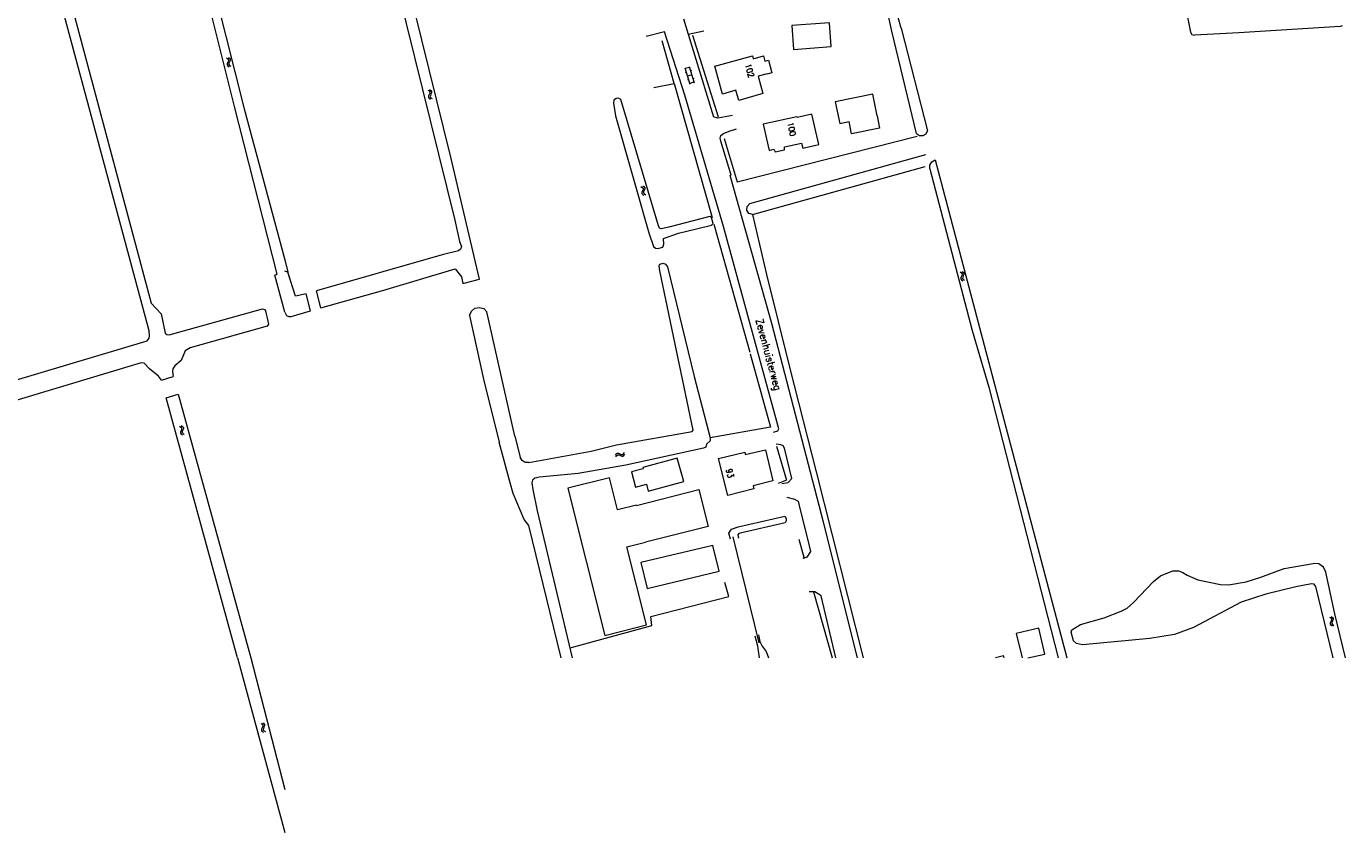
# Model space of a CAD drawing. Header units: metres. Extents: x 189705 to 199106, y 581686 to 588448.
# Tile 205 of 256: x 195930 to 196287, y 582953 to 583171. Entities that reach past the tile are written whole.
import ezdxf
from ezdxf.enums import TextEntityAlignment as Align

# ---------------------------------------------------------------- set-up
doc = ezdxf.new("R2010")
doc.units = ezdxf.units.M
doc.layers.add('B-WA-OG-GBKN-G', color=7, linetype='Continuous', lineweight=18)
doc.styles.add('Style-STANDARD', font='STANDARD.shx')

msp = doc.modelspace()

# ---------------------------------------------------------------- linework, layer by layer
at = {"layer": 'B-WA-OG-GBKN-G'}
for p, q in [((195984.223, 583162.283), (195984.566, 583162.064)), ((195984.595, 583161.09), (195984.433, 583160.715)), ((195984.566, 583162.064), (195984.761, 583161.799)), ((195984.752, 583161.473), (195984.595, 583161.09)), ((195984.697, 583162.429), (195985.042, 583162.213)), ((195984.761, 583161.799), (195984.752, 583161.473)), ((195985.069, 583161.238), (195984.91, 583160.861)), ((195985.042, 583162.213), (195985.238, 583161.95)), ((195985.229, 583161.612), (195985.069, 583161.238)), ((195985.238, 583161.95), (195985.229, 583161.612)), ((195984.433, 583160.715), (195984.421, 583160.386)), ((195984.421, 583160.386), (195984.622, 583160.115)), ((195984.622, 583160.115), (195984.967, 583159.896)), ((195984.91, 583160.861), (195984.898, 583160.533)), ((195984.898, 583160.533), (195985.096, 583160.261)), ((195985.096, 583160.261), (195985.442, 583160.043)), ((196108.23, 583159.564), (196109.587, 583155.169)), ((196109.436, 583159.727), (196108.289, 583159.373)), ((196108.599, 583158.368), (196108.313, 583158.279)), ((196110.055, 583157.72), (196108.908, 583157.366)), ((196109.377, 583159.918), (196110.733, 583155.522)), ((196110.003, 583158.906), (196109.716, 583158.817)), ((196109.218, 583156.363), (196108.931, 583156.275)), ((196110.674, 583155.714), (196109.528, 583155.36)), ((196110.681, 583156.71), (196110.394, 583156.621)), ((196038.706, 583153.56), (196039.047, 583153.336)), ((196038.895, 583151.989), (196038.878, 583151.661)), ((196038.878, 583151.661), (196039.074, 583151.386)), ((196039.062, 583152.362), (196038.895, 583151.989)), ((196039.047, 583153.336), (196039.238, 583153.069)), ((196039.224, 583152.743), (196039.062, 583152.362)), ((196039.074, 583151.386), (196039.417, 583151.163)), ((196039.183, 583153.699), (196039.525, 583153.478)), ((196039.238, 583153.069), (196039.224, 583152.743)), ((196039.373, 583152.129), (196039.357, 583151.8)), ((196039.357, 583151.8), (196039.551, 583151.526)), ((196039.538, 583152.503), (196039.373, 583152.129)), ((196039.525, 583153.478), (196039.717, 583153.213)), ((196039.703, 583152.875), (196039.538, 583152.503)), ((196039.551, 583151.526), (196039.894, 583151.303)), ((196039.717, 583153.213), (196039.703, 583152.875)), ((196096.34, 583127.485), (196096.69, 583127.275)), ((196096.59, 583125.923), (196096.587, 583125.594)), ((196096.587, 583125.594), (196096.794, 583125.327)), ((196096.743, 583126.301), (196096.59, 583125.923)), ((196096.69, 583127.275), (196096.891, 583127.015)), ((196096.89, 583126.689), (196096.743, 583126.301)), ((196096.794, 583125.327), (196097.145, 583125.118)), ((196096.811, 583127.643), (196097.162, 583127.435)), ((196096.891, 583127.015), (196096.89, 583126.689)), ((196097.063, 583126.081), (196097.059, 583125.752)), ((196097.059, 583125.752), (196097.264, 583125.485)), ((196097.213, 583126.461), (196097.063, 583126.081)), ((196097.162, 583127.435), (196097.364, 583127.178)), ((196097.363, 583126.839), (196097.213, 583126.461)), ((196097.264, 583125.485), (196097.615, 583125.276)), ((196097.364, 583127.178), (196097.363, 583126.839)), ((196182.657, 583104.411), (196182.999, 583104.19)), ((196182.999, 583104.19), (196183.193, 583103.924)), ((196183.132, 583104.554), (196183.476, 583104.336)), ((196183.193, 583103.924), (196183.182, 583103.599)), ((196183.476, 583104.336), (196183.671, 583104.073)), ((196183.671, 583104.073), (196183.659, 583103.735)), ((196182.86, 583102.842), (196182.846, 583102.513)), ((196182.846, 583102.513), (196183.045, 583102.24)), ((196183.023, 583103.215), (196182.86, 583102.842)), ((196183.182, 583103.599), (196183.023, 583103.215)), ((196183.045, 583102.24), (196183.389, 583102.02)), ((196183.337, 583102.986), (196183.323, 583102.657)), ((196183.323, 583102.657), (196183.52, 583102.384)), ((196183.498, 583103.361), (196183.337, 583102.986)), ((196183.659, 583103.735), (196183.498, 583103.361)), ((196183.52, 583102.384), (196183.865, 583102.164)), ((195971.558, 583062.675), (195971.908, 583062.467)), ((195971.815, 583061.114), (195971.812, 583060.785)), ((195971.965, 583061.493), (195971.815, 583061.114)), ((195971.908, 583062.467), (195972.11, 583062.208)), ((195972.111, 583061.882), (195971.965, 583061.493)), ((195972.028, 583062.835), (195972.38, 583062.629)), ((195972.11, 583062.208), (195972.111, 583061.882)), ((195972.287, 583061.275), (195972.284, 583060.945)), ((195972.435, 583061.655), (195972.287, 583061.275)), ((195972.38, 583062.629), (195972.583, 583062.373)), ((195972.583, 583062.034), (195972.435, 583061.655)), ((195972.583, 583062.373), (195972.583, 583062.034)), ((195971.812, 583060.785), (195972.02, 583060.52)), ((195972.02, 583060.52), (195972.372, 583060.311)), ((195972.284, 583060.945), (195972.49, 583060.68)), ((195972.49, 583060.68), (195972.842, 583060.471)), ((196089.434, 583054.885), (196089.66, 583055.224)), ((196089.567, 583054.406), (196089.795, 583054.744)), ((196089.66, 583055.224), (196089.927, 583055.413)), ((196089.795, 583054.744), (196090.065, 583054.931)), ((196089.927, 583055.413), (196090.265, 583055.394)), ((196090.065, 583054.931), (196090.39, 583054.913)), ((196090.265, 583055.394), (196090.635, 583055.224)), ((196090.39, 583054.913), (196090.77, 583054.746)), ((196090.635, 583055.224), (196091.007, 583055.054)), ((196090.77, 583054.746), (196091.14, 583054.574)), ((196091.007, 583055.054), (196091.335, 583055.033)), ((196091.14, 583054.574), (196091.468, 583054.553)), ((196091.335, 583055.033), (196091.612, 583055.224)), ((196091.468, 583054.553), (196091.745, 583054.745)), ((196091.612, 583055.224), (196091.84, 583055.563)), ((196091.745, 583054.745), (196091.973, 583055.085)), ((196282.994, 583011.205), (196283.335, 583010.983)), ((196282.517, 583011.068), (196282.857, 583010.843)), ((196282.7, 583009.496), (196282.683, 583009.168)), ((196282.683, 583009.168), (196282.878, 583008.893)), ((196282.868, 583009.868), (196282.7, 583009.496)), ((196282.857, 583010.843), (196283.047, 583010.575)), ((196283.032, 583010.249), (196282.868, 583009.868)), ((196282.878, 583008.893), (196283.22, 583008.668)), ((196283.047, 583010.575), (196283.032, 583010.249)), ((196283.18, 583009.635), (196283.162, 583009.306)), ((196283.162, 583009.306), (196283.355, 583009.031)), ((196283.345, 583010.008), (196283.18, 583009.635)), ((196283.335, 583010.983), (196283.527, 583010.718)), ((196283.511, 583010.379), (196283.345, 583010.008)), ((196283.355, 583009.031), (196283.697, 583008.806)), ((196283.527, 583010.718), (196283.511, 583010.379)), ((195993.519, 582982.329), (195993.864, 582982.112)), ((195993.741, 582980.762), (195993.731, 582980.433)), ((195993.731, 582980.433), (195993.933, 582980.163)), ((195993.9, 582981.138), (195993.741, 582980.762)), ((195993.864, 582982.112), (195994.06, 582981.849)), ((195994.054, 582981.523), (195993.9, 582981.138)), ((195993.933, 582980.163), (195994.281, 582979.948)), ((195993.992, 582982.478), (195994.339, 582982.264)), ((195994.06, 582981.849), (195994.054, 582981.523)), ((195994.217, 582980.912), (195994.207, 582980.583)), ((195994.207, 582980.583), (195994.407, 582980.313)), ((195994.373, 582981.29), (195994.217, 582980.912)), ((195994.339, 582982.264), (195994.537, 582982.004)), ((195994.53, 582981.665), (195994.373, 582981.29)), ((195994.407, 582980.313), (195994.754, 582980.097)), ((195994.537, 582982.004), (195994.53, 582981.665))]:
    msp.add_line(p, q, dxfattribs=at)
at = {"layer": 'B-WA-OG-GBKN-G', "flags": 128}
for points in [[(195942.56, 583323.568), (195927.673, 583382.615), (195927.1, 583385.544), (195927.599, 583386.756), (195928.74, 583386.665), (195929.091, 583386.228), (195989.003, 583148.476), (196000, 583107.637)], [(196000, 583093.545), (195997.336, 583103.546), (195997.974, 583103.766), (195986.369, 583149.096), (195971.327, 583209.462), (195942.56, 583323.568)], [(196052.676, 583102.418), (196044.957, 583135.455), (196031.205, 583190.938), (196022.58, 583227.073), (196015.689, 583257.316), (196000, 583319.935)], [(196000, 583311.859), (196005.598, 583286.364), (196020.707, 583221.56), (196030.633, 583180.424), (196045.968, 583118.439), (196047.295, 583112.599), (196047.804, 583111.253), (196047.551, 583110.542), (196046.994, 583110.11), (196042.576, 583109.015), (196008.613, 583099.25)], [(196205.725, 583300.948), (196206.308, 583302.296), (196207.069, 583303.134), (196208.261, 583303.871), (196213.846, 583305.577), (196215.979, 583305.756), (196216.411, 583305.629), (196226.491, 583263.476), (196238.55, 583201.109), (196244.953, 583169.236)], [(195921.239, 583250.838), (195921.115, 583253.05), (195920.552, 583254.633), (195918.133, 583260.078), (195908.222, 583296.95), (195908.115, 583298.475), (195908.35, 583298.955), (195908.836, 583299.279), (195909.371, 583299.348), (195909.978, 583299.136), (195910.327, 583298.599), (195911.556, 583293.526), (195921.081, 583258.184), (195922.59, 583255.089), (195923.027, 583253.533), (195924.059, 583246.914), (195937.287, 583195.591), (195963.86, 583095.917), (195966.541, 583093.035), (195967.667, 583087.863), (195968.145, 583087.449), (195968.703, 583087.366)], [(195966.63, 583075.166), (195965.839, 583076.174), (195963.402, 583078.19), (195961.949, 583079.733), (195961.213, 583079.793), (195905.623, 583063.113), (195904.734, 583063.125), (195904.107, 583063.768), (195903.66, 583064.562), (195903.13, 583066.78), (195903.139, 583067.466), (195903.602, 583067.942), (195904.471, 583068.337), (195962.763, 583085.743), (195963.331, 583086.447), (195963.466, 583087.08), (195963.333, 583088.48), (195933.38, 583199.759), (195925.417, 583232.159), (195921.785, 583247.858), (195921.239, 583250.838)], [(196166.69, 583170.28), (196164.267, 583179.091)], [(196164.202, 583169.516), (196162.492, 583177.312)], [(196107.866, 583172.806), (196109.116, 583168.7)], [(196147.285, 583171.796), (196137.112, 583171.059), (196137.581, 583164.586), (196147.754, 583165.323), (196147.285, 583171.796)], [(196102.668, 583169.348), (196097.769, 583168.024)], [(196133.623, 583062.015), (196118.627, 583116.711), (196108.199, 583152.234), (196102.668, 583169.348)], [(196109.116, 583168.7), (196113.335, 583169.634)], [(196109.116, 583168.7), (196115.926, 583146.322)], [(196110.263, 583168.464), (196117.171, 583146.348)], [(196170.89, 583141.852), (196164.202, 583169.516)], [(196166.69, 583170.28), (196173.831, 583142.6)], [(196244.953, 583169.236), (196245.32, 583168.644), (196245.984, 583168.434)], [(196285.406, 583170.775), (196257.99, 583169.046), (196245.984, 583168.434)], [(196285.928, 583170.959), (196285.68, 583170.83), (196285.406, 583170.775)], [(196105.276, 583155.331), (196102.062, 583166.859)], [(196116.29, 583160.022), (196126.454, 583162.849), (196126.689, 583162.012), (196129.481, 583162.796), (196129.873, 583161.4), (196130.807, 583161.662), (196131.765, 583158.254), (196130.494, 583157.897), (196130.464, 583158.003), (196127.999, 583157.311), (196129.311, 583152.642), (196122.764, 583150.803), (196122.002, 583153.518), (196118.343, 583152.49), (196116.29, 583160.022)], [(196099.789, 583154.237), (196105.276, 583155.331)], [(196105.276, 583155.331), (196115.627, 583119.147)], [(196111.339, 583116.096), (196115.402, 583117.09), (196115.883, 583117.521), (196115.424, 583119.147), (196114.942, 583119.425), (196103.872, 583116.523), (196101.791, 583116.064), (196101.359, 583116.267), (196101.079, 583116.826), (196090.881, 583151.029), (196090.296, 583151.384), (196089.636, 583151.256), (196088.977, 583150.824), (196088.901, 583150.062), (196089.49, 583146.634), (196098.49, 583114.97), (196099.74, 583111.237), (196100.248, 583110.806), (196100.882, 583110.73), (196102.279, 583111.062), (196102.558, 583111.9), (196102.403, 583113.423), (196106.49, 583114.874), (196111.339, 583116.096)], [(196160.24, 583146.611), (196159.039, 583152.481), (196148.886, 583150.402), (196150.087, 583144.532), (196152.6, 583145.047)], [(196142.555, 583147.056), (196138.567, 583146.184), (196138.525, 583146.373), (196129.42, 583144.359)], [(196129.42, 583144.359), (196130.987, 583137.28), (196132.256, 583137.561), (196132.595, 583136.871), (196135.152, 583137.442), (196135.144, 583138.209), (196139.77, 583139.241), (196140.08, 583137.856), (196144.394, 583138.819), (196142.555, 583147.056)], [(196121.107, 583146.68), (196117.12, 583145.993), (196115.926, 583146.322)], [(196160.24, 583146.611), (196160.873, 583143.269), (196153.265, 583141.715), (196152.6, 583145.047)], [(196154.926, 583000), (196145.716, 583036.728), (196131.686, 583090.458), (196126.33, 583109.655), (196120.414, 583130.502), (196120.77, 583130.553), (196117.966, 583139.719), (196117.762, 583140.608), (196117.964, 583141.269), (196118.623, 583141.879), (196120.222, 583142.439), (196122.152, 583143.075)], [(196118.854, 583140.508), (196122.344, 583128.786)], [(196122.344, 583128.786), (196171.036, 583141.119)], [(196170.89, 583141.852), (196171.66, 583141.303), (196172.605, 583141.265), (196173.417, 583141.75), (196173.831, 583142.6)], [(196125.735, 583122.863), (196173.407, 583136.127)], [(196126.491, 583119.935), (196173.191, 583132.953)], [(196174.429, 583132.237), (196174.432, 583133.286), (196174.964, 583134.191), (196175.88, 583134.703)], [(196175.88, 583134.703), (196211.493, 583000)], [(196174.429, 583132.237), (196185.883, 583088.59), (196190.37, 583073.228), (196209.195, 583000)], [(196126.491, 583119.935), (196125.499, 583120.233), (196124.919, 583121.091), (196125.012, 583122.122), (196125.735, 583122.863)], [(196156.5, 583000), (196143.795, 583050.314), (196136.652, 583078.297), (196130.375, 583103.741), (196126.549, 583119.951)], [(196116.062, 583117.293), (196125.752, 583082.708)], [(196000, 583107.637), (196000.881, 583104.365)], [(196000.881, 583104.365), (196000, 583104.618)], [(196005.834, 583098.513), (196002.921, 583097.89), (196000.881, 583104.365)], [(196009.739, 583094.658), (196026.816, 583099.506), (196046.059, 583105.233), (196047.764, 583103.075), (196048.145, 583101.304)], [(196066.003, 583052.843), (196082.838, 583055.911), (196089.693, 583057.642), (196110.183, 583061.237), (196110.488, 583061.593), (196101.474, 583104.66), (196101.295, 583106.057), (196101.446, 583106.464), (196102.31, 583106.769), (196102.97, 583106.515), (196103.479, 583105.805), (196110.751, 583076.095), (196115.077, 583059.571)], [(196048.145, 583101.304), (196052.676, 583102.418)], [(196006.992, 583093.878), (196005.834, 583098.513)], [(196009.739, 583094.658), (196008.613, 583099.25)], [(195968.703, 583087.366), (195993.992, 583094.419), (195994.549, 583094.284), (195994.798, 583093.849), (195995.614, 583090.256), (195995.226, 583089.702), (195974.449, 583083.884), (195973.092, 583083.064), (195972.016, 583080.411), (195970.271, 583079.036), (195969.778, 583078.231), (195969.667, 583077.444), (195969.856, 583076.13)], [(196000, 583093.545), (196000.463, 583092.657), (196001.098, 583092.377), (196001.708, 583092.378), (196006.992, 583093.878)], [(196050.004, 583092.635), (196050.467, 583093.78), (196051.415, 583094.572), (196052.623, 583094.826), (196053.809, 583094.481), (196054.694, 583093.62)], [(196062.215, 583059.995), (196054.694, 583093.62)], [(196050.004, 583092.635), (196053.713, 583075.447), (196057.968, 583058.386)], [(196125.879, 583082.226), (196131.388, 583062.42), (196115.077, 583059.571)], [(195966.63, 583075.166), (195969.856, 583076.13)], [(195967.95, 583070.342), (195971.169, 583071.304)], [(195987.27, 583000), (195967.95, 583070.342)], [(195971.169, 583071.304), (195990.803, 583000)], [(196132.177, 583061.049), (196133.319, 583061.431), (196133.623, 583062.015)], [(196060.966, 583047.41), (196057.968, 583058.386)], [(196062.215, 583059.995), (196063.71, 583054.302)], [(196115.077, 583059.571), (196115.012, 583058.752), (196114.048, 583057.812), (196113.845, 583057.025)], [(196135.153, 583056.759), (196134.797, 583057.419), (196134.186, 583057.672), (196132.891, 583057.824)], [(196066.003, 583052.843), (196065.019, 583052.91), (196064.188, 583053.44), (196063.71, 583054.302)], [(196113.845, 583057.025), (196113.262, 583056.719), (196092.24, 583052.133), (196079.315, 583049.915), (196068.93, 583048.943), (196067.661, 583048.612), (196067, 583048.129), (196066.849, 583047.367), (196067.054, 583045.564), (196068.306, 583039.774), (196077.748, 583000)], [(196106.168, 583054.04), (196096.853, 583051.504), (196096.936, 583051.197), (196093.733, 583050.325), (196094.846, 583046.234), (196097.794, 583047.036), (196098.309, 583045.144), (196107.881, 583047.749), (196106.168, 583054.04)], [(196117.277, 583053.977), (196124.381, 583055.656), (196124.539, 583055.005), (196129.98, 583056.331), (196132.037, 583047.888), (196126.664, 583046.579)], [(196126.664, 583046.579), (196126.868, 583045.744), (196119.803, 583043.981), (196117.277, 583053.977)], [(196132.943, 583057.265), (196135.697, 583048.048), (196133.412, 583047.209)], [(196137.169, 583048.557), (196135.153, 583056.759)], [(196074.751, 583000), (196066, 583035.81), (196064.753, 583037.41), (196061.748, 583044.494), (196060.966, 583047.41)], [(196095.085, 583041.316), (196090.032, 583040.048), (196087.854, 583048.729), (196076.547, 583045.923), (196086.544, 583006.078), (196097.837, 583008.942), (196092.544, 583030.038), (196097.597, 583031.306)], [(196134.428, 583047.209), (196136.103, 583047.464), (196137.169, 583048.557)], [(196095.095, 583041.277), (196112.012, 583045.521), (196114.501, 583035.598), (196097.585, 583031.354)], [(196135.778, 583043.502), (196137.887, 583042.945), (196138.801, 583042.386), (196139.107, 583041.244), (196141.812, 583030.325), (196142.169, 583028.776), (196141.181, 583027.226), (196140.14, 583026.895)], [(196095.085, 583041.316), (196095.095, 583041.277)], [(196120.528, 583032.114), (196120.069, 583033.765), (196120.779, 583034.831), (196122.607, 583035.467), (196135.2, 583038.346), (196135.556, 583037.737), (196135.633, 583037.051), (196135.329, 583036.594), (196122.786, 583033.639), (196122.559, 583033.283), (196122.738, 583032.369)], [(196121.162, 583032.8), (196128.204, 583004.106)], [(196115.782, 583030.467), (196096.324, 583025.803), (196098.003, 583018.797), (196117.461, 583023.46), (196115.782, 583030.467)], [(196097.585, 583031.354), (196097.597, 583031.306)], [(196139.067, 583032.177), (196140.47, 583026.895)], [(196229.521, 583015.044), (196234.924, 583020.71), (196236.802, 583022.236), (196240.177, 583023.559), (196241.727, 583023.56), (196242.895, 583023.155), (196244.064, 583022.419), (196246.91, 583021.176), (196253.057, 583019.835), (196255.241, 583019.785), (196259.989, 583020.6), (196263.975, 583021.873), (196270.245, 583024.163), (196278.121, 583025.573)], [(196281.584, 583023.245), (196280.9, 583024.604), (196279.638, 583025.453), (196278.121, 583025.573)], [(196286.89, 583000), (196283.999, 583011.905), (196281.584, 583023.245)], [(196077.212, 583002.777), (196099.248, 583008.76), (196098.991, 583011.224), (196120.114, 583016.647), (196119.043, 583020.456)], [(196277.701, 583020.092), (196273.451, 583019.289), (196265.352, 583017.303), (196258.676, 583015.088), (196245.782, 583008.274), (196240.604, 583006.34), (196233.951, 583005.269), (196215.744, 583003.581), (196214.144, 583003.91), (196213.28, 583004.671), (196212.642, 583007.007), (196212.87, 583007.642), (196215.154, 583009.04), (196221.577, 583010.899), (196226.197, 583012.629), (196227.771, 583013.468), (196229.521, 583015.044)], [(196278.858, 583019.345), (196278.429, 583019.95), (196277.701, 583020.092)], [(196283.555, 583000), (196278.858, 583019.345)], [(196142.956, 583017.925), (196141.8, 583017.906)], [(196145.053, 583016.79), (196143.375, 583017.932), (196142.956, 583017.925)], [(196142.956, 583017.925), (196148.012, 583000)], [(196149.034, 583000), (196145.053, 583016.79)], [(196200.932, 583000), (196205.513, 583001.073), (196203.927, 583008.075), (196197.836, 583006.649), (196199.4, 583000)], [(196128.419, 583000), (196127.951, 583003.217), (196127.237, 583005.908)], [(196128.151, 583006.265), (196128.484, 583004.487), (196129.094, 583003.243), (196130.188, 583001.72), (196130.86, 583000)], [(196194.522, 583000), (196194.383, 583000.555), (196192.169, 583000)], [(195987.27, 583000), (196000, 582952.78)], [(195990.803, 583000), (196000, 582964.468)]]:
    msp.add_lwpolyline(points, dxfattribs=at)

# ---------------------------------------------------------------- texts
at = {"layer": 'B-WA-OG-GBKN-G', "style": 'Style-STANDARD'}
for s, rotation, p in [('102', 285.66211, (196124.443, 583160.449)), ('100', 282.47907, (196135.889, 583144.683)), ('93', 283.64724, (196119.337, 583050.96))]:
    msp.add_text(s, height=1.6, rotation=rotation, dxfattribs=at).set_placement(p)
msp.add_text('Zevenhuisterweg', height=2, rotation=285.00891, dxfattribs=at).set_placement((196130.855, 583082.045), align=Align.MIDDLE_CENTER)

doc.saveas('drawing.dxf')
